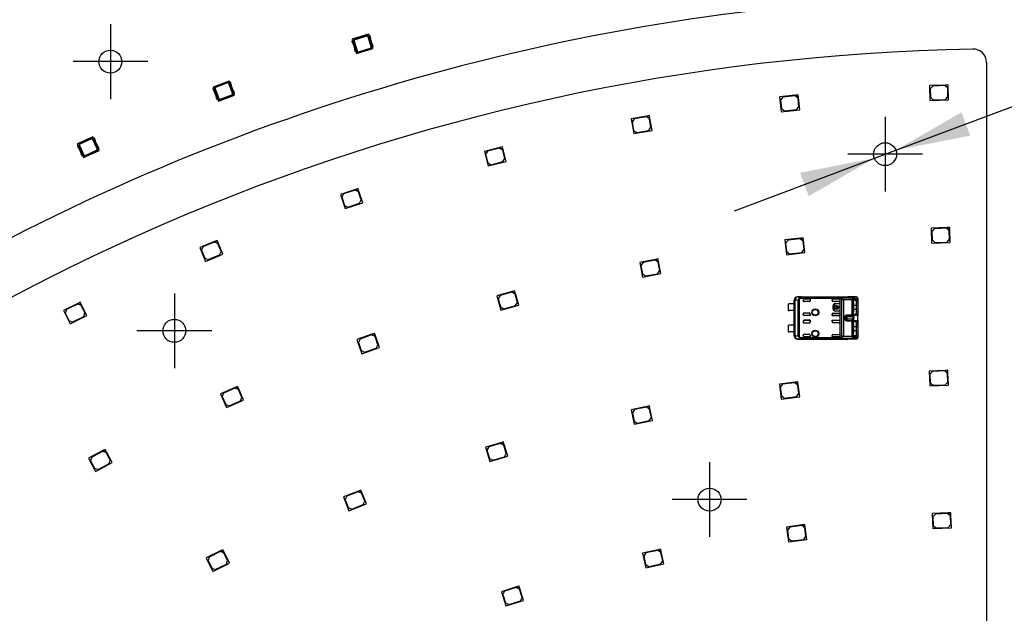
# Model space of a CAD drawing. Header units: millimetres. Extents: x 7 to 819, y 15 to 587.
# Tile 37 of 59: x 374 to 467, y 319 to 374. Entities that reach past the tile are written whole.
import ezdxf
from ezdxf.enums import TextEntityAlignment as Align
from ezdxf.lldxf.tags import DXFTag

# ---------------------------------------------------------------- set-up
doc = ezdxf.new("R2010")
doc.units = ezdxf.units.MM
doc.layers.add('Default', color=7, linetype='Continuous')
doc.layers.add('RDLED_1-4_802MM_', color=7, linetype='Continuous')
doc.styles.add('SEACAD_Arial', font='arial.ttf')
doc.styles.add('SEACAD_Solid_Edge_ANSI1_Symbols', font='semeca1.ttf')
tags = doc.linetypes.add('CENTER2', pattern=[28.575, 19.05, -3.175, 3.175, -3.175]).pattern_tags.tags
tags[10:11] = [DXFTag(74, 4), DXFTag(75, 0), DXFTag(340, '0'), DXFTag(46, 0.0), DXFTag(50, 0.0), DXFTag(44, 0.0), DXFTag(45, 0.0)]
tags[8:9] = [DXFTag(74, 4), DXFTag(75, 0), DXFTag(340, '0'), DXFTag(46, 0.0), DXFTag(50, 0.0), DXFTag(44, 0.0), DXFTag(45, 0.0)]
tags[6:7] = [DXFTag(74, 4), DXFTag(75, 0), DXFTag(340, '0'), DXFTag(46, 0.0), DXFTag(50, 0.0), DXFTag(44, 0.0), DXFTag(45, 0.0)]
tags[4:5] = [DXFTag(74, 4), DXFTag(75, 0), DXFTag(340, '0'), DXFTag(46, 0.0), DXFTag(50, 0.0), DXFTag(44, 0.0), DXFTag(45, 0.0)]
doc.dimstyles.new('ISO', dxfattribs={"dimtxt": 7, "dimasz": 7, "dimexe": 3.5, "dimexo": 0, "dimgap": 1.75, "dimtad": 1, "dimlfac": 2, "dimtxsty": 'SEACAD_Arial', "dimblk1": '_SE_FILLED', "dimblk2": '_SE_FILLED', "dimsah": 1, "dimcen": 3.5, "dimadec": 0, "dimazin": 0, "dimtfac": 0.5, "dimtdec": 3, "dimtmove": 1, "dimatfit": 3, "dimfxl": 1, "dimtolj": 1, "dimarcsym": 0})

# ---------------------------------------------------------------- blocks, each defined once
blk = doc.blocks.new('SEANNOT_GROUP13')
at = {"layer": 'Default', "color": 7, "linetype": 'CENTER2'}
for p, q in [((388.822, 348.551), (388.822, 341.551)), ((392.322, 345.051), (385.322, 345.051))]:
    blk.add_line(p, q, dxfattribs=at)
blk = doc.blocks.new('SEANNOT_GROUP14')
at = {"layer": 'Default', "color": 7, "linetype": 'CENTER2'}
for p, q in [((455.422, 365.096), (455.422, 358.096)), ((458.922, 361.596), (451.922, 361.596))]:
    blk.add_line(p, q, dxfattribs=at)
blk = doc.blocks.new('SEANNOT_GROUP15')
at = {"layer": 'Default', "color": 7, "linetype": 'CENTER2'}
for p, q in [((438.972, 332.743), (438.972, 325.743)), ((442.472, 329.243), (435.472, 329.243))]:
    blk.add_line(p, q, dxfattribs=at)
blk = doc.blocks.new('SEANNOT_GROUP47')
at = {"layer": 'Default', "color": 7, "linetype": 'CENTER2'}
for p, q in [((382.829, 373.762), (382.829, 366.762)), ((386.329, 370.262), (379.329, 370.262))]:
    blk.add_line(p, q, dxfattribs=at)
blk = doc.blocks.new('SE')
at = {"layer": 'RDLED_1-4_802MM_', "color": 7, "linetype": 'Continuous'}
for p, q in [((407.026, 372.83), (405.495, 372.366)), ((405.516, 372.355), (407.014, 372.809)), ((407.026, 372.83), (407.014, 372.809)), ((407.014, 372.809), (407.365, 371.653)), ((407.071, 372.682), (407.026, 372.83)), ((405.468, 372.196), (405.546, 372.22)), ((405.468, 372.196), (405.528, 371.996)), ((405.516, 372.355), (405.495, 372.366)), ((405.495, 372.366), (405.54, 372.218)), ((405.912, 371.047), (405.516, 372.355)), ((405.546, 372.22), (405.862, 371.176)), ((405.572, 371.94), (405.728, 371.423)), ((405.664, 372.195), (405.947, 371.262)), ((406.855, 372.661), (405.731, 372.32)), ((407.263, 371.661), (406.98, 372.594)), ((407.142, 372.704), (407.064, 372.68)), ((407.381, 371.637), (407.064, 372.68)), ((407.203, 372.504), (407.142, 372.704)), ((407.355, 371.916), (407.198, 372.434)), ((407.459, 371.661), (407.398, 371.86)), ((405.724, 371.352), (405.784, 371.153)), ((405.862, 371.176), (405.784, 371.153)), ((405.856, 371.175), (405.901, 371.026)), ((405.901, 371.026), (407.432, 371.491)), ((405.912, 371.047), (405.901, 371.026)), ((407.26, 371.456), (405.912, 371.047)), ((406.072, 371.196), (407.196, 371.537)), ((407.365, 371.653), (407.26, 371.456)), ((407.283, 371.458), (407.26, 371.456)), ((407.377, 371.633), (407.283, 371.458)), ((407.283, 371.458), (407.417, 371.499)), ((407.365, 371.653), (407.377, 371.633)), ((407.417, 371.499), (407.377, 371.633)), ((407.381, 371.637), (407.459, 371.661)), ((407.432, 371.491), (407.387, 371.639)), ((407.417, 371.499), (407.432, 371.491)), ((464.922, 370.188), (464.922, 174.723)), ((393.953, 368.448), (392.455, 367.885)), ((392.477, 367.875), (393.943, 368.426)), ((393.794, 368.268), (392.694, 367.854)), ((394.266, 367.297), (393.922, 368.21)), ((393.953, 368.448), (393.943, 368.426)), ((393.943, 368.426), (394.369, 367.295)), ((394.007, 368.303), (393.953, 368.448)), ((394.078, 368.33), (394.001, 368.301)), ((394.385, 367.281), (394.001, 368.301)), ((394.151, 368.134), (394.078, 368.33)), ((392.44, 367.713), (392.516, 367.742)), ((392.44, 367.713), (392.513, 367.518)), ((392.477, 367.875), (392.455, 367.885)), ((392.455, 367.885), (392.51, 367.74)), ((392.958, 366.596), (392.477, 367.875)), ((392.516, 367.742), (392.9, 366.722)), ((392.56, 367.465), (392.75, 366.959)), ((392.635, 367.725), (392.979, 366.813)), ((394.341, 367.558), (394.151, 368.064)), ((394.369, 367.295), (394.277, 367.092)), ((394.381, 367.276), (394.299, 367.095)), ((394.369, 367.295), (394.381, 367.276)), ((394.431, 367.145), (394.381, 367.276)), ((394.385, 367.281), (394.462, 367.309)), ((394.462, 367.309), (394.388, 367.505)), ((394.446, 367.138), (394.391, 367.283)), ((461.073, 368.072), (459.574, 368.018)), ((459.574, 368.018), (459.624, 366.619)), ((459.876, 367.979), (459.635, 367.72)), ((459.635, 367.72), (459.663, 366.921)), ((461.025, 368.02), (459.876, 367.979)), ((461.284, 367.779), (461.025, 368.02)), ((461.323, 368.081), (461.073, 368.072)), ((461.073, 368.072), (461.332, 367.831)), ((461.312, 366.98), (461.284, 367.779)), ((461.332, 367.831), (461.323, 368.081)), ((461.373, 366.682), (461.332, 367.831)), ((392.75, 366.888), (392.824, 366.693)), ((392.9, 366.722), (392.824, 366.693)), ((392.894, 366.719), (392.949, 366.574)), ((392.949, 366.574), (394.446, 367.138)), ((392.958, 366.596), (392.949, 366.574)), ((394.277, 367.092), (392.958, 366.596)), ((393.108, 366.754), (394.207, 367.168)), ((394.299, 367.095), (394.277, 367.092)), ((394.299, 367.095), (394.431, 367.145)), ((394.431, 367.145), (394.446, 367.138)), ((447.029, 367.117), (445.537, 366.957)), ((445.537, 366.957), (445.687, 365.565)), ((445.841, 366.939), (445.619, 366.664)), ((445.619, 366.664), (445.704, 365.868)), ((446.984, 367.062), (445.841, 366.939)), ((447.26, 366.84), (446.984, 367.062)), ((447.277, 367.144), (447.029, 367.117)), ((447.029, 367.117), (447.304, 366.895)), ((447.345, 366.045), (447.26, 366.84)), ((447.304, 366.895), (447.277, 367.144)), ((447.427, 365.752), (447.304, 366.895)), ((459.624, 366.619), (461.373, 366.682)), ((459.663, 366.921), (459.922, 366.68)), ((459.922, 366.68), (461.071, 366.721)), ((461.071, 366.721), (461.312, 366.98)), ((445.687, 365.565), (447.427, 365.752)), ((445.704, 365.868), (445.98, 365.647)), ((445.98, 365.647), (447.123, 365.769)), ((447.123, 365.769), (447.345, 366.045)), ((433.088, 365.162), (431.611, 364.896)), ((431.611, 364.896), (431.86, 363.518)), ((431.915, 364.9), (431.714, 364.61)), ((431.714, 364.61), (431.856, 363.822)), ((433.047, 365.104), (431.915, 364.9)), ((433.338, 364.902), (433.047, 365.104)), ((433.334, 365.207), (433.088, 365.162)), ((433.088, 365.162), (433.378, 364.961)), ((433.378, 364.961), (433.334, 365.207)), ((433.48, 364.115), (433.338, 364.902)), ((433.582, 363.829), (433.378, 364.961)), ((431.856, 363.822), (432.146, 363.621)), ((431.86, 363.518), (433.582, 363.829)), ((432.146, 363.621), (433.278, 363.825)), ((433.278, 363.825), (433.48, 364.115)), ((381.195, 363.22), (379.738, 362.56)), ((379.76, 362.551), (381.186, 363.198)), ((381.048, 363.03), (379.978, 362.545)), ((381.583, 362.092), (381.18, 362.98)), ((381.195, 363.22), (381.186, 363.198)), ((381.186, 363.198), (381.685, 362.097)), ((381.259, 363.079), (381.195, 363.22)), ((381.327, 363.11), (381.253, 363.076)), ((381.703, 362.083), (381.253, 363.076)), ((381.413, 362.92), (381.327, 363.11)), ((381.641, 362.357), (381.418, 362.849)), ((379.733, 362.388), (379.808, 362.421)), ((379.733, 362.388), (379.819, 362.198)), ((379.76, 362.551), (379.738, 362.56)), ((379.738, 362.56), (379.802, 362.419)), ((380.324, 361.307), (379.76, 362.551)), ((379.808, 362.421), (380.257, 361.428)), ((379.869, 362.148), (380.093, 361.655)), ((379.928, 362.413), (380.33, 361.525)), ((380.315, 361.285), (381.773, 361.945)), ((381.607, 361.888), (380.324, 361.307)), ((380.463, 361.475), (381.533, 361.96)), ((381.685, 362.097), (381.607, 361.888)), ((381.629, 361.893), (381.607, 361.888)), ((381.699, 362.079), (381.629, 361.893)), ((381.629, 361.893), (381.757, 361.951)), ((381.685, 362.097), (381.699, 362.079)), ((381.777, 362.117), (381.691, 362.307)), ((381.757, 361.951), (381.699, 362.079)), ((381.703, 362.083), (381.777, 362.117)), ((381.773, 361.945), (381.709, 362.086)), ((381.757, 361.951), (381.773, 361.945)), ((419.322, 362.218), (417.869, 361.848)), ((417.869, 361.848), (418.215, 360.491)), ((418.172, 361.873), (417.991, 361.569)), ((419.286, 362.158), (418.172, 361.873)), ((419.59, 361.977), (419.286, 362.158)), ((419.564, 362.28), (419.322, 362.218)), ((419.322, 362.218), (419.626, 362.038)), ((419.626, 362.038), (419.564, 362.28)), ((419.788, 361.202), (419.59, 361.977)), ((419.91, 360.924), (419.626, 362.038)), ((380.097, 361.585), (380.183, 361.395)), ((380.257, 361.428), (380.183, 361.395)), ((380.251, 361.426), (380.315, 361.285)), ((380.324, 361.307), (380.315, 361.285)), ((417.991, 361.569), (418.189, 360.794)), ((418.189, 360.794), (418.493, 360.614)), ((418.215, 360.491), (419.91, 360.924)), ((418.493, 360.614), (419.607, 360.898)), ((419.607, 360.898), (419.788, 361.202)), ((405.801, 358.299), (404.378, 357.826)), ((405.769, 358.236), (404.678, 357.873)), ((406.085, 358.078), (405.769, 358.236)), ((406.038, 358.378), (405.801, 358.299)), ((405.801, 358.299), (406.117, 358.141)), ((406.117, 358.141), (406.038, 358.378)), ((406.338, 357.319), (406.085, 358.078)), ((406.48, 357.05), (406.117, 358.141)), ((404.378, 357.826), (404.82, 356.497)), ((404.678, 357.873), (404.52, 357.557)), ((404.52, 357.557), (404.772, 356.798)), ((404.82, 356.497), (406.48, 357.05)), ((406.18, 357.003), (406.338, 357.319)), ((404.772, 356.798), (405.089, 356.639)), ((405.089, 356.639), (406.18, 357.003)), ((461.222, 354.715), (459.723, 354.659)), ((459.723, 354.659), (459.776, 353.26)), ((460.025, 354.62), (459.784, 354.361)), ((459.784, 354.361), (459.814, 353.561)), ((461.174, 354.663), (460.025, 354.62)), ((461.433, 354.422), (461.174, 354.663)), ((461.472, 354.724), (461.222, 354.715)), ((461.222, 354.715), (461.481, 354.474)), ((461.463, 353.623), (461.433, 354.422)), ((461.481, 354.474), (461.472, 354.724)), ((461.524, 353.325), (461.481, 354.474)), ((392.595, 353.427), (391.209, 352.853)), ((392.568, 353.361), (391.505, 352.921)), ((392.894, 353.226), (392.568, 353.361)), ((392.826, 353.522), (392.595, 353.427)), ((392.595, 353.427), (392.921, 353.291)), ((392.921, 353.291), (392.826, 353.522)), ((447.508, 353.737), (446.017, 353.569)), ((446.017, 353.569), (446.174, 352.178)), ((446.321, 353.553), (446.101, 353.277)), ((447.464, 353.682), (446.321, 353.553)), ((447.74, 353.462), (447.464, 353.682)), ((447.756, 353.765), (447.508, 353.737)), ((447.508, 353.737), (447.784, 353.517)), ((447.83, 352.667), (447.74, 353.462)), ((447.784, 353.517), (447.756, 353.765)), ((447.913, 352.374), (447.784, 353.517)), ((459.814, 353.561), (460.073, 353.321)), ((460.073, 353.321), (461.223, 353.364)), ((461.223, 353.364), (461.463, 353.623)), ((391.209, 352.853), (391.744, 351.559)), ((391.505, 352.921), (391.37, 352.595)), ((391.37, 352.595), (391.676, 351.855)), ((393.2, 352.487), (392.894, 353.226)), ((393.361, 352.229), (392.921, 353.291)), ((393.065, 352.16), (393.2, 352.487)), ((446.101, 353.277), (446.19, 352.482)), ((446.19, 352.482), (446.467, 352.262)), ((447.609, 352.39), (447.83, 352.667)), ((459.776, 353.26), (461.524, 353.325)), ((391.676, 351.855), (392.002, 351.72)), ((391.744, 351.559), (393.361, 352.229)), ((392.002, 351.72), (393.065, 352.16)), ((433.906, 351.739), (432.432, 351.46)), ((433.866, 351.68), (432.736, 351.466)), ((434.158, 351.481), (433.866, 351.68)), ((434.152, 351.785), (433.906, 351.739)), ((433.906, 351.739), (434.198, 351.539)), ((434.198, 351.539), (434.152, 351.785)), ((434.412, 350.409), (434.198, 351.539)), ((446.174, 352.178), (447.913, 352.374)), ((446.467, 352.262), (447.609, 352.39)), ((432.432, 351.46), (432.693, 350.084)), ((432.736, 351.466), (432.537, 351.174)), ((432.537, 351.174), (432.686, 350.388)), ((434.108, 350.403), (434.307, 350.695)), ((434.307, 350.695), (434.158, 351.481)), ((432.686, 350.388), (432.978, 350.189)), ((432.693, 350.084), (434.412, 350.409)), ((432.978, 350.189), (434.108, 350.403)), ((420.732, 348.793), (420.491, 348.728)), ((420.797, 348.551), (420.732, 348.793)), ((420.491, 348.728), (419.042, 348.34)), ((419.042, 348.34), (419.404, 346.988)), ((419.345, 348.369), (419.168, 348.063)), ((419.168, 348.063), (419.375, 347.29)), ((420.455, 348.667), (419.345, 348.369)), ((420.762, 348.49), (420.455, 348.667)), ((420.491, 348.728), (420.797, 348.551)), ((420.969, 347.717), (420.762, 348.49)), ((421.095, 347.441), (420.797, 348.551)), ((446.904, 347.933), (446.897, 347.933)), ((446.897, 347.57), (446.897, 347.933)), ((446.904, 347.926), (446.904, 347.933)), ((446.904, 347.926), (446.905, 347.925)), ((446.905, 344.591), (446.905, 347.925)), ((446.975, 347.925), (446.905, 347.925)), ((447.286, 347.922), (446.975, 347.924)), ((446.975, 347.924), (446.975, 344.591)), ((447.197, 348.233), (447.205, 348.225)), ((447.197, 348.233), (451.922, 348.233)), ((447.54, 348.221), (447.205, 348.225)), ((447.286, 344.594), (447.286, 347.922)), ((447.363, 347.921), (447.363, 344.595)), ((447.434, 348.169), (447.476, 348.086)), ((447.476, 348.176), (447.476, 348.086)), ((447.476, 348.176), (451.243, 348.176)), ((451.214, 348.086), (447.476, 348.086)), ((447.54, 348.221), (452.435, 348.221)), ((447.54, 348.219), (452.435, 348.219)), ((447.747, 347.883), (447.747, 347.936)), ((447.847, 348.036), (447.847, 348.035)), ((447.847, 348.036), (448.397, 348.036)), ((448.393, 348.035), (447.847, 348.035)), ((448.393, 348.035), (448.397, 348.036)), ((448.393, 348.035), (448.393, 347.883)), ((448.393, 347.883), (448.397, 347.883)), ((448.397, 348.036), (448.397, 347.883)), ((450.45, 348.035), (450.447, 348.036)), ((450.447, 347.913), (450.447, 348.036)), ((450.447, 348.036), (451.113, 348.036)), ((450.45, 347.909), (450.447, 347.913)), ((450.45, 347.909), (450.45, 348.035)), ((451.113, 348.035), (450.45, 348.035)), ((451.113, 347.813), (450.547, 347.813)), ((451.113, 348.035), (451.113, 348.036)), ((451.213, 348.077), (451.214, 348.086)), ((451.354, 348.005), (451.213, 348.077)), ((451.213, 347.936), (451.213, 348.077)), ((451.213, 347.936), (451.213, 347.913)), ((451.213, 346.603), (451.213, 347.913)), ((451.243, 348.176), (451.411, 348.075)), ((451.355, 344.511), (451.355, 348.005)), ((452.344, 348.029), (451.525, 348.029)), ((451.525, 348.029), (451.525, 347.966)), ((451.525, 347.966), (451.525, 344.55)), ((452.344, 347.966), (451.525, 347.966)), ((451.922, 348.228), (451.922, 348.233)), ((452.725, 348.228), (451.922, 348.228)), ((451.922, 348.228), (451.925, 348.228)), ((452.344, 348.029), (452.381, 348.141)), ((452.344, 347.966), (452.344, 348.029)), ((452.438, 347.966), (452.344, 347.966)), ((452.344, 346.55), (452.344, 347.966)), ((452.381, 348.141), (452.435, 348.219)), ((452.56, 347.988), (452.419, 347.938)), ((452.725, 348.228), (452.435, 348.221)), ((452.435, 348.219), (452.435, 348.221)), ((452.438, 347.966), (452.438, 346.55)), ((452.439, 347.966), (452.476, 348.058)), ((452.476, 348.058), (452.529, 348.121)), ((452.503, 347.939), (452.583, 347.939)), ((452.529, 348.121), (452.819, 348.128)), ((452.724, 347.989), (452.56, 347.988)), ((452.583, 347.939), (452.724, 347.989)), ((452.866, 347.829), (452.726, 347.793)), ((452.866, 347.83), (452.866, 348.108)), ((452.897, 347.653), (452.897, 348.03)), ((379.769, 347.623), (378.427, 346.952)), ((378.427, 346.952), (379.054, 345.7)), ((378.718, 347.041), (378.606, 346.706)), ((379.746, 347.556), (378.718, 347.041)), ((380.082, 347.444), (379.746, 347.556)), ((379.992, 347.735), (379.769, 347.623)), ((379.769, 347.623), (380.104, 347.511)), ((380.104, 347.511), (379.992, 347.735)), ((380.44, 346.729), (380.082, 347.444)), ((380.619, 346.483), (380.104, 347.511)), ((419.375, 347.29), (419.681, 347.114)), ((419.404, 346.988), (421.095, 347.441)), ((419.681, 347.114), (420.792, 347.411)), ((420.792, 347.411), (420.969, 347.717)), ((446.347, 347.545), (446.347, 346.97)), ((446.898, 347.57), (446.422, 347.57)), ((446.898, 346.945), (446.422, 346.945)), ((446.897, 345.57), (446.897, 346.945)), ((446.898, 347.57), (446.898, 346.945)), ((448.296, 347.783), (447.847, 347.783)), ((450.563, 347.408), (450.55, 347.408)), ((450.55, 347.108), (450.55, 347.408)), ((450.55, 347.108), (450.563, 347.108)), ((450.563, 347.108), (450.563, 347.408)), ((450.623, 347.504), (450.689, 347.504)), ((450.623, 347.01), (450.623, 347.504)), ((450.689, 347.01), (450.623, 347.01)), ((450.689, 347.504), (450.689, 347.29)), ((450.689, 347.29), (450.74, 347.29)), ((450.689, 347.224), (450.689, 347.01)), ((450.74, 347.224), (450.689, 347.224)), ((450.763, 347.621), (450.763, 347.608)), ((450.763, 347.621), (451.063, 347.621)), ((450.763, 347.608), (451.063, 347.608)), ((451.063, 346.908), (450.763, 346.908)), ((450.763, 346.908), (450.763, 346.895)), ((451.063, 346.895), (450.763, 346.895)), ((450.802, 347.29), (451.009, 347.29)), ((451.009, 347.224), (450.802, 347.224)), ((450.864, 347.42), (450.864, 347.357)), ((450.947, 347.357), (450.947, 347.42)), ((451.063, 347.608), (451.063, 347.621)), ((451.063, 346.895), (451.063, 346.908)), ((451.071, 347.29), (451.123, 347.29)), ((451.123, 347.224), (451.071, 347.224)), ((451.123, 347.29), (451.123, 347.224)), ((451.176, 347.508), (451.163, 347.508)), ((451.163, 347.508), (451.163, 347.008)), ((451.163, 347.008), (451.176, 347.008)), ((451.176, 347.508), (451.176, 347.008)), ((452.449, 347.683), (452.449, 346.833)), ((452.747, 347.433), (452.449, 347.433)), ((452.449, 347.083), (452.747, 347.083)), ((452.896, 347.653), (452.747, 347.634)), ((452.747, 347.433), (452.747, 347.634)), ((452.747, 347.083), (452.747, 347.433)), ((452.897, 347.433), (452.747, 347.433)), ((452.747, 346.882), (452.747, 347.083)), ((452.747, 347.083), (452.897, 347.083)), ((452.897, 347.433), (452.897, 347.653)), ((452.897, 347.083), (452.897, 347.433)), ((452.897, 346.863), (452.897, 347.083)), ((378.606, 346.706), (378.964, 345.99)), ((378.964, 345.99), (379.3, 345.879)), ((379.054, 345.7), (380.619, 346.483)), ((379.3, 345.879), (380.328, 346.393)), ((380.328, 346.393), (380.44, 346.729)), ((447.747, 346.58), (447.747, 346.633)), ((447.847, 346.733), (448.296, 346.733)), ((447.847, 346.481), (447.847, 346.48)), ((448.393, 346.481), (447.847, 346.481)), ((448.397, 346.48), (447.847, 346.48)), ((447.847, 346.036), (447.847, 346.035)), ((447.847, 346.036), (448.397, 346.036)), ((448.393, 346.035), (447.847, 346.035)), ((448.397, 346.633), (448.393, 346.633)), ((448.393, 346.481), (448.393, 346.633)), ((448.393, 346.481), (448.397, 346.48)), ((448.393, 346.035), (448.397, 346.036)), ((448.393, 345.883), (448.393, 346.035)), ((448.397, 346.633), (448.397, 346.48)), ((448.397, 346.036), (448.397, 345.883)), ((450.45, 346.606), (450.447, 346.603)), ((450.447, 346.48), (450.447, 346.603)), ((450.45, 346.481), (450.447, 346.48)), ((450.447, 346.48), (451.113, 346.48)), ((450.45, 346.035), (450.447, 346.036)), ((450.447, 345.913), (450.447, 346.036)), ((450.447, 346.036), (451.113, 346.036)), ((450.45, 346.606), (450.45, 346.481)), ((451.113, 346.481), (450.45, 346.481)), ((450.45, 346.035), (451.113, 346.035)), ((450.45, 346.035), (450.45, 345.91)), ((450.547, 346.703), (451.113, 346.703)), ((451.113, 346.48), (451.113, 346.481)), ((451.113, 346.035), (451.113, 346.036)), ((451.213, 346.603), (451.213, 346.58)), ((451.213, 345.936), (451.213, 346.58)), ((451.65, 346.187), (451.65, 346.329)), ((451.748, 346.202), (451.65, 346.187)), ((451.747, 346.272), (451.747, 346.314)), ((451.747, 346.272), (451.747, 346.264)), ((451.747, 346.264), (451.748, 346.202)), ((451.782, 346.426), (451.748, 346.314)), ((451.847, 346.55), (451.847, 346.487)), ((451.847, 346.55), (452.344, 346.55)), ((452.344, 346.487), (451.847, 346.487)), ((451.847, 346.487), (451.847, 346.381)), ((451.847, 346.381), (452.378, 346.381)), ((451.847, 346.381), (451.847, 346.135)), ((452.378, 346.135), (451.847, 346.135)), ((451.847, 346.135), (451.847, 346.029)), ((451.847, 346.029), (451.847, 345.966)), ((451.847, 346.029), (452.344, 346.029)), ((452.344, 345.966), (451.847, 345.966)), ((452.344, 346.55), (452.438, 346.55)), ((452.344, 346.487), (452.344, 346.55)), ((452.378, 346.381), (452.344, 346.487)), ((452.344, 346.029), (452.378, 346.135)), ((452.344, 345.966), (452.344, 346.029)), ((452.438, 345.966), (452.344, 345.966)), ((452.344, 344.55), (452.344, 345.966)), ((452.419, 346.578), (452.56, 346.528)), ((452.56, 345.988), (452.419, 345.938)), ((452.438, 345.966), (452.438, 344.55)), ((452.473, 346.463), (452.439, 346.55)), ((452.439, 345.966), (452.473, 346.053)), ((452.583, 346.577), (452.504, 346.577)), ((452.56, 346.528), (452.724, 346.527)), ((452.724, 345.989), (452.56, 345.988)), ((452.724, 346.527), (452.583, 346.577)), ((452.583, 345.939), (452.724, 345.989)), ((452.726, 346.723), (452.866, 346.687)), ((452.747, 346.882), (452.896, 346.863)), ((452.866, 345.83), (452.866, 346.686)), ((452.896, 346.455), (452.897, 346.468)), ((452.897, 346.048), (452.896, 346.061)), ((452.897, 346.468), (452.897, 346.863)), ((452.897, 345.653), (452.897, 346.048)), ((446.347, 345.545), (446.347, 344.97)), ((446.898, 345.57), (446.422, 345.57)), ((446.898, 345.57), (446.898, 344.945)), ((447.747, 345.883), (447.747, 345.936)), ((448.296, 345.783), (447.847, 345.783)), ((448.393, 345.883), (448.397, 345.883)), ((450.45, 345.91), (450.447, 345.913)), ((451.113, 345.813), (450.547, 345.813)), ((451.213, 345.936), (451.213, 345.913)), ((451.213, 344.603), (451.213, 345.913)), ((452.449, 345.683), (452.449, 344.833)), ((452.747, 345.433), (452.449, 345.433)), ((452.449, 345.083), (452.747, 345.083)), ((452.503, 345.939), (452.583, 345.939)), ((452.726, 345.793), (452.867, 345.829)), ((452.896, 345.653), (452.747, 345.634)), ((452.747, 345.433), (452.747, 345.634)), ((452.897, 345.433), (452.747, 345.433)), ((452.747, 345.083), (452.747, 345.433)), ((452.747, 345.083), (452.897, 345.083)), ((452.747, 344.882), (452.747, 345.083)), ((452.897, 345.433), (452.897, 345.653)), ((452.897, 345.083), (452.897, 345.433)), ((452.897, 344.863), (452.897, 345.083)), ((407.339, 344.724), (405.923, 344.229)), ((405.923, 344.229), (406.385, 342.907)), ((406.223, 344.281), (406.069, 343.962)), ((407.308, 344.661), (406.223, 344.281)), ((407.627, 344.507), (407.308, 344.661)), ((407.575, 344.807), (407.339, 344.724)), ((407.339, 344.724), (407.657, 344.571)), ((407.657, 344.571), (407.575, 344.807)), ((407.891, 343.752), (407.627, 344.507)), ((408.037, 343.485), (407.657, 344.571)), ((446.898, 344.945), (446.422, 344.945)), ((446.897, 344.583), (446.897, 344.945)), ((446.897, 344.583), (446.904, 344.583)), ((446.905, 344.591), (446.904, 344.59)), ((446.904, 344.583), (446.904, 344.59)), ((446.905, 344.591), (446.975, 344.591)), ((446.975, 344.592), (447.286, 344.594)), ((447.205, 344.291), (447.197, 344.283)), ((447.197, 344.283), (451.922, 344.283)), ((447.205, 344.291), (447.54, 344.295)), ((447.476, 344.43), (447.476, 344.34)), ((447.476, 344.43), (451.214, 344.43)), ((451.245, 344.34), (447.476, 344.34)), ((447.54, 344.297), (452.435, 344.297)), ((452.435, 344.295), (447.54, 344.295)), ((447.747, 344.58), (447.747, 344.633)), ((447.847, 344.733), (448.296, 344.733)), ((447.847, 344.481), (447.847, 344.48)), ((448.393, 344.481), (447.847, 344.481)), ((448.397, 344.48), (447.847, 344.48)), ((448.397, 344.633), (448.393, 344.633)), ((448.393, 344.633), (448.393, 344.481)), ((448.393, 344.481), (448.397, 344.48)), ((448.397, 344.633), (448.397, 344.48)), ((450.45, 344.606), (450.447, 344.603)), ((450.447, 344.48), (450.447, 344.603)), ((450.45, 344.481), (450.447, 344.48)), ((450.447, 344.48), (451.113, 344.48)), ((450.45, 344.481), (450.45, 344.606)), ((451.113, 344.481), (450.45, 344.481)), ((450.547, 344.703), (451.113, 344.703)), ((451.113, 344.48), (451.113, 344.481)), ((451.213, 344.603), (451.213, 344.58)), ((451.213, 344.439), (451.213, 344.58)), ((451.411, 344.44), (451.245, 344.34)), ((451.525, 344.55), (451.525, 344.487)), ((451.525, 344.55), (452.344, 344.55)), ((452.344, 344.487), (451.525, 344.487)), ((451.922, 344.283), (451.922, 344.288)), ((451.922, 344.288), (452.725, 344.288)), ((451.925, 344.288), (451.922, 344.288)), ((452.344, 344.55), (452.438, 344.55)), ((452.344, 344.487), (452.344, 344.55)), ((452.381, 344.374), (452.344, 344.487)), ((452.435, 344.297), (452.381, 344.375)), ((452.419, 344.578), (452.56, 344.528)), ((452.435, 344.295), (452.435, 344.297)), ((452.435, 344.295), (452.725, 344.288)), ((452.476, 344.458), (452.439, 344.55)), ((452.529, 344.395), (452.476, 344.458)), ((452.583, 344.577), (452.504, 344.577)), ((452.819, 344.388), (452.529, 344.395)), ((452.56, 344.528), (452.724, 344.527)), ((452.724, 344.527), (452.583, 344.577)), ((452.772, 344.313), (452.725, 344.288)), ((452.726, 344.723), (452.866, 344.687)), ((452.747, 344.882), (452.896, 344.863)), ((452.866, 344.408), (452.866, 344.686)), ((452.897, 344.486), (452.897, 344.863)), ((406.069, 343.962), (406.333, 343.207)), ((406.333, 343.207), (406.652, 343.054)), ((406.385, 342.907), (408.037, 343.485)), ((406.652, 343.054), (407.737, 343.434)), ((407.737, 343.434), (407.891, 343.752)), ((461.3, 341.358), (461.051, 341.348)), ((461.311, 341.108), (461.3, 341.358)), ((461.051, 341.348), (459.552, 341.286)), ((459.552, 341.286), (459.61, 339.887)), ((459.854, 341.248), (459.614, 340.988)), ((459.614, 340.988), (459.647, 340.189)), ((461.003, 341.296), (459.854, 341.248)), ((461.263, 341.056), (461.003, 341.296)), ((461.051, 341.348), (461.311, 341.108)), ((461.296, 340.257), (461.263, 341.056)), ((461.358, 339.959), (461.311, 341.108)), ((394.522, 339.748), (393.147, 339.148)), ((394.496, 339.682), (393.442, 339.222)), ((394.825, 339.553), (394.496, 339.682)), ((394.751, 339.848), (394.522, 339.748)), ((394.522, 339.748), (394.851, 339.619)), ((394.851, 339.619), (394.751, 339.848)), ((395.145, 338.82), (394.825, 339.553)), ((395.311, 338.565), (394.851, 339.619)), ((447.003, 340.24), (445.514, 340.054)), ((445.514, 340.054), (445.687, 338.665)), ((445.818, 340.042), (445.601, 339.763)), ((445.601, 339.763), (445.7, 338.969)), ((446.959, 340.184), (445.818, 340.042)), ((447.238, 339.967), (446.959, 340.184)), ((447.251, 340.271), (447.003, 340.24)), ((447.003, 340.24), (447.282, 340.023)), ((447.337, 339.173), (447.238, 339.967)), ((447.282, 340.023), (447.251, 340.271)), ((447.424, 338.881), (447.282, 340.023)), ((459.61, 339.887), (461.358, 339.959)), ((459.647, 340.189), (459.907, 339.949)), ((459.907, 339.949), (461.056, 339.997)), ((461.056, 339.997), (461.296, 340.257)), ((393.147, 339.148), (393.707, 337.865)), ((393.442, 339.222), (393.313, 338.893)), ((393.313, 338.893), (393.633, 338.16)), ((395.016, 338.491), (395.145, 338.82)), ((445.687, 338.665), (447.424, 338.881)), ((445.7, 338.969), (445.979, 338.752)), ((445.979, 338.752), (447.12, 338.894)), ((447.12, 338.894), (447.337, 339.173)), ((393.633, 338.16), (393.962, 338.031)), ((393.707, 337.865), (395.311, 338.565)), ((393.962, 338.031), (395.016, 338.491)), ((433.094, 337.975), (431.626, 337.667)), ((431.626, 337.667), (431.913, 336.297)), ((431.93, 337.68), (431.737, 337.384)), ((433.056, 337.916), (431.93, 337.68)), ((433.352, 337.723), (433.056, 337.916)), ((433.339, 338.027), (433.094, 337.975)), ((433.094, 337.975), (433.39, 337.782)), ((433.39, 337.782), (433.339, 338.027)), ((433.516, 336.94), (433.352, 337.723)), ((433.626, 336.656), (433.39, 337.782)), ((431.737, 337.384), (431.901, 336.601)), ((433.322, 336.644), (433.516, 336.94)), ((431.901, 336.601), (432.197, 336.408)), ((431.913, 336.297), (433.626, 336.656)), ((432.197, 336.408), (433.322, 336.644)), ((419.421, 334.57), (417.983, 334.142)), ((417.983, 334.142), (418.383, 332.801)), ((418.285, 334.18), (418.117, 333.869)), ((419.387, 334.508), (418.285, 334.18)), ((419.698, 334.34), (419.387, 334.508)), ((419.661, 334.642), (419.421, 334.57)), ((419.421, 334.57), (419.732, 334.402)), ((419.732, 334.402), (419.661, 334.642)), ((419.926, 333.573), (419.698, 334.34)), ((420.06, 333.3), (419.732, 334.402)), ((382.113, 333.829), (380.787, 333.128)), ((380.787, 333.128), (381.441, 331.89)), ((381.076, 333.224), (380.972, 332.886)), ((382.093, 333.761), (381.076, 333.224)), ((382.43, 333.657), (382.093, 333.761)), ((382.334, 333.946), (382.113, 333.829)), ((382.113, 333.829), (382.451, 333.725)), ((382.451, 333.725), (382.334, 333.946)), ((382.804, 332.95), (382.43, 333.657)), ((382.989, 332.708), (382.451, 333.725)), ((418.117, 333.869), (418.345, 333.102)), ((418.345, 333.102), (418.656, 332.934)), ((418.383, 332.801), (420.06, 333.3)), ((418.656, 332.934), (419.758, 333.262)), ((419.758, 333.262), (419.926, 333.573)), ((380.972, 332.886), (381.345, 332.179)), ((381.345, 332.179), (381.683, 332.074)), ((381.441, 331.89), (382.989, 332.708)), ((381.683, 332.074), (382.7, 332.612)), ((382.7, 332.612), (382.804, 332.95)), ((406.075, 330.048), (404.678, 329.502)), ((404.678, 329.502), (405.187, 328.198)), ((404.975, 329.565), (404.833, 329.241)), ((406.047, 329.983), (404.975, 329.565)), ((406.37, 329.841), (406.047, 329.983)), ((406.308, 330.139), (406.075, 330.048)), ((406.075, 330.048), (406.399, 329.906)), ((406.399, 329.906), (406.308, 330.139)), ((406.661, 329.096), (406.37, 329.841)), ((406.817, 328.834), (406.399, 329.906)), ((404.833, 329.241), (405.124, 328.496)), ((405.124, 328.496), (405.448, 328.354)), ((405.187, 328.198), (406.817, 328.834)), ((405.448, 328.354), (406.519, 328.772)), ((406.519, 328.772), (406.661, 329.096)), ((461.325, 327.996), (459.827, 327.931)), ((459.827, 327.931), (459.887, 326.532)), ((460.129, 327.894), (459.89, 327.634)), ((459.89, 327.634), (459.924, 326.834)), ((461.278, 327.943), (460.129, 327.894)), ((461.538, 327.704), (461.278, 327.943)), ((461.575, 328.006), (461.325, 327.996)), ((461.325, 327.996), (461.586, 327.757)), ((461.572, 326.905), (461.538, 327.704)), ((461.586, 327.757), (461.575, 328.006)), ((461.635, 326.608), (461.586, 327.757)), ((447.663, 326.867), (446.176, 326.672)), ((446.176, 326.672), (446.358, 325.284)), ((446.48, 326.661), (446.264, 326.381)), ((447.62, 326.811), (446.48, 326.661)), ((447.9, 326.595), (447.62, 326.811)), ((447.911, 326.899), (447.663, 326.867)), ((447.663, 326.867), (447.943, 326.651)), ((448.004, 325.802), (447.9, 326.595)), ((447.943, 326.651), (447.911, 326.899)), ((448.093, 325.511), (447.943, 326.651)), ((459.887, 326.532), (461.635, 326.608)), ((459.924, 326.834), (460.185, 326.595)), ((460.185, 326.595), (461.333, 326.645)), ((461.333, 326.645), (461.572, 326.905)), ((446.264, 326.381), (446.368, 325.588)), ((447.789, 325.522), (448.004, 325.802)), ((446.358, 325.284), (448.093, 325.511)), ((446.368, 325.588), (446.649, 325.372)), ((446.649, 325.372), (447.789, 325.522)), ((393.148, 324.438), (391.8, 323.779)), ((392.092, 323.866), (391.977, 323.532)), ((393.125, 324.371), (392.092, 323.866)), ((393.459, 324.256), (393.125, 324.371)), ((393.373, 324.548), (393.148, 324.438)), ((393.148, 324.438), (393.482, 324.323)), ((393.482, 324.323), (393.373, 324.548)), ((393.811, 323.538), (393.459, 324.256)), ((393.987, 323.29), (393.482, 324.323)), ((434.151, 324.551), (432.686, 324.228)), ((432.686, 324.228), (432.988, 322.861)), ((432.99, 324.243), (432.8, 323.945)), ((432.8, 323.945), (432.972, 323.164)), ((434.113, 324.492), (432.99, 324.243)), ((434.411, 324.301), (434.113, 324.492)), ((434.395, 324.605), (434.151, 324.551)), ((434.151, 324.551), (434.449, 324.361)), ((434.449, 324.361), (434.395, 324.605)), ((434.584, 323.52), (434.411, 324.301)), ((434.697, 323.238), (434.449, 324.361)), ((391.8, 323.779), (392.415, 322.522)), ((391.977, 323.532), (392.328, 322.813)), ((392.415, 322.522), (393.987, 323.29)), ((392.663, 322.698), (393.696, 323.203)), ((393.696, 323.203), (393.811, 323.538)), ((432.972, 323.164), (433.271, 322.974)), ((432.988, 322.861), (434.697, 323.238)), ((433.271, 322.974), (434.393, 323.222)), ((434.393, 323.222), (434.584, 323.52)), ((392.328, 322.813), (392.663, 322.698)), ((420.892, 321.067), (419.461, 320.617)), ((421.131, 321.142), (420.892, 321.067)), ((420.892, 321.067), (421.206, 320.904)), ((421.206, 320.904), (421.131, 321.142)), ((419.461, 320.617), (419.882, 319.282)), ((419.763, 320.659), (419.599, 320.346)), ((419.599, 320.346), (419.839, 319.583)), ((420.86, 321.004), (419.763, 320.659)), ((421.173, 320.841), (420.86, 321.004)), ((421.413, 320.078), (421.173, 320.841)), ((421.551, 319.807), (421.206, 320.904)), ((419.839, 319.583), (420.153, 319.419)), ((419.882, 319.282), (421.551, 319.807)), ((420.153, 319.419), (421.25, 319.764)), ((421.25, 319.764), (421.413, 320.078))]:
    blk.add_line(p, q, dxfattribs=at)
for centre, radius in [((382.829, 370.262), 1.075), ((455.422, 361.596), 1.075), ((448.872, 346.783), 0.328), ((448.872, 346.783), 0.293), ((448.872, 346.783), 0.276), ((448.872, 346.783), 0.275), ((388.822, 345.051), 1.075), ((448.872, 344.783), 0.328), ((448.872, 344.783), 0.293), ((448.872, 344.783), 0.276), ((448.872, 344.783), 0.275), ((438.972, 329.243), 1.075)]:
    blk.add_circle(centre, radius, dxfattribs=at)
for centre, radius, start, end in [((467.422, 170.973), 205.5, 91.04056, 118.9613), ((405.476, 371.911), 0.1, 16.87707, 58.2867), ((405.76, 372.224), 0.1, 106.87707, 196.87707), ((406.884, 372.565), 0.1, 16.87707, 106.87707), ((407.294, 372.463), 0.1, 155.46745, 196.87707), ((407.451, 371.945), 0.1, 196.87707, 238.2867), ((467.422, 170.973), 200.5, 91.0784, 178.9216), ((405.633, 371.394), 0.1, 335.46745, 16.87707), ((406.043, 371.291), 0.1, 196.87707, 286.87707), ((407.167, 371.632), 0.1, 286.87707, 16.87707), ((463.672, 370.188), 1.25, 0, 91.0784), ((393.829, 368.175), 0.1, 20.62712, 110.62712), ((394.245, 368.099), 0.1, 159.21749, 200.62712), ((392.466, 367.43), 0.1, 20.62712, 62.03674), ((392.729, 367.761), 0.1, 110.62712, 200.62712), ((394.172, 367.262), 0.1, 290.62712, 20.62712), ((394.435, 367.593), 0.1, 200.62712, 242.03674), ((392.657, 366.924), 0.1, 339.21749, 20.62712), ((393.073, 366.848), 0.1, 200.62712, 290.62712), ((381.089, 362.939), 0.1, 24.37703, 114.37703), ((381.509, 362.891), 0.1, 162.96741, 204.37703), ((379.778, 362.106), 0.1, 24.37703, 65.78665), ((380.019, 362.454), 0.1, 114.37703, 204.37703), ((380.001, 361.614), 0.1, 342.96741, 24.37703), ((381.491, 362.051), 0.1, 294.37703, 24.37703), ((381.732, 362.398), 0.1, 204.37703, 245.78665), ((380.421, 361.566), 0.1, 204.37703, 294.37703), ((447.205, 347.925), 0.3, 90.00397, 179.99564), ((447.576, 347.916), 0.29, 119.41039, 178.88656), ((447.345, 355.812), 7.89, 269.57051, 270.12682), ((447.557, 347.909), 0.195, 114.43831, 176.25848), ((447.472, 348.069), 0.107, 87.55091, 111.03644), ((447.847, 347.883), 0.1, 180, 270), ((451.627, 348.002), 0.422, 155.66213, 168.47035), ((451.542, 347.914), 0.208, 128.88058, 154.10449), ((451.53, 348.382), 0.416, 245.06914, 269.2652), ((451.534, 348.212), 0.183, 227.89606, 266.97545), ((452.33, 347.905), 0.124, 29.24361, 83.25792), ((452.355, 348.017), 0.127, 18.76167, 78.12195), ((452.425, 348.116), 0.103, 3.11402, 84.83715), ((452.722, 348.131), 0.0975, 358.48459, 87.9947), ((452.783, 348.12), 0.0838, 351.87075, 97.54249), ((452.52, 347.68), 0.378, 355.97038, 23.49439), ((446.422, 347.445), 0.125, 90, 126.8699), ((446.422, 347.07), 0.125, 233.1301, 270), ((450.763, 347.408), 0.213, 90, 180), ((450.763, 347.108), 0.213, 180, 270), ((450.763, 347.408), 0.2, 90, 180), ((450.763, 347.108), 0.2, 180, 270), ((450.906, 347.257), 0.169, 104.20419, 168.67274), ((450.906, 347.257), 0.169, 191.32726, 348.67274), ((450.906, 347.257), 0.108, 112.43198, 162.21534), ((450.906, 347.257), 0.108, 197.78466, 342.21534), ((450.906, 347.257), 0.169, 11.32726, 75.79581), ((450.906, 347.257), 0.108, 17.78466, 67.56802), ((451.063, 347.508), 0.113, 0, 90), ((451.063, 347.508), 0.1, 0, 90), ((451.063, 347.008), 0.1, 270, 0), ((451.063, 347.008), 0.113, 270, 360), ((452.25, 347.648), 0.497, 358.27614, 17.01947), ((447.847, 346.633), 0.1, 90, 180), ((451.176, 342.869), 3.492, 80.56299, 82.19495), ((452.33, 346.611), 0.124, 276.75634, 330.75078), ((452.33, 345.905), 0.124, 29.25251, 83.24193), ((452.352, 346.506), 0.128, 281.96599, 340.36143), ((452.351, 346.009), 0.129, 19.89063, 77.7815), ((451.956, 346.258), 0.556, 338.34879, 21.69759), ((452.176, 346.877), 0.572, 344.22985, 0.50963), ((452.521, 346.836), 0.377, 336.49099, 4.08129), ((446.422, 345.445), 0.125, 90, 126.8699), ((447.847, 345.883), 0.1, 180, 270), ((452.251, 345.648), 0.497, 358.26601, 17.03764), ((452.52, 345.68), 0.377, 355.96329, 23.51104), ((446.422, 345.07), 0.125, 233.1301, 270), ((447.205, 344.591), 0.3, 180.00436, 269.99716), ((447.345, 336.684), 7.911, 89.8734, 90.42827), ((447.582, 344.604), 0.296, 181.86147, 239.91886), ((447.557, 344.607), 0.195, 183.79031, 245.51519), ((447.847, 344.633), 0.1, 90, 180), ((450.97, 345.088), 0.693, 290.51329, 303.67465), ((451.426, 344.453), 0.214, 186.32822, 211.97268), ((451.526, 344.149), 0.401, 90.27936, 115.38712), ((451.525, 344.588), 0.187, 204.30104, 232.51465), ((451.535, 344.304), 0.184, 93.17017, 132.16003), ((452.33, 344.611), 0.124, 276.74494, 330.75449), ((452.351, 344.503), 0.132, 283.13775, 339.99492), ((452.425, 344.4), 0.103, 275.1634, 356.88604), ((452.722, 344.385), 0.0975, 272.00873, 1.51606), ((452.176, 344.877), 0.572, 344.22989, 0.51004), ((452.784, 344.396), 0.0836, 269.28498, 8.18259), ((452.521, 344.836), 0.377, 336.4704, 4.08885)]:
    blk.add_arc(centre, radius, start, end, dxfattribs=at)
for centre, major_axis, ratio, start_param, end_param in [((447.197, 347.933), (0.212, -0.212), 0.999924, 2.35623, 3.926978), ((447.205, 347.925), (0.003, 0.3), 0.766027, 0.013567, 1.579437), ((447.847, 347.936), (0, -0.1), 0.999994, 3.141593, 4.712389), ((447.847, 347.935), (0, -0.1), 0.999994, 3.141593, 4.712375), ((448.293, 347.883), (-0.1, 0), 0.999848, 1.570796, 3.141593), ((448.296, 347.883), (-0.1, 0), 0.999848, 1.570796, 3.141593), ((450.547, 347.913), (0.0707, -0.0707), 0.999695, 3.926839, 5.497939), ((450.55, 347.91), (0.0707, -0.0707), 0.999695, 3.932239, 4.712389), ((451.113, 347.936), (0, -0.1), 0.999994, 1.570796, 3.141593), ((451.113, 347.935), (0, -0.1), 0.999994, 1.570796, 3.141593), ((451.113, 347.913), (0, -0.1), 0.999848, 0, 1.570796), ((452.435, 348.121), (-0.0024, 0.1), 0.939661, 4.689874, 6.25773), ((452.82, 347.677), (0, -0.451), 0.342128, 2.840923, 3.150345), ((447.847, 346.581), (0, 0.1), 0.999994, 1.570796, 3.141593), ((447.847, 346.58), (0, 0.1), 0.999994, 1.570796, 3.141593), ((447.847, 345.936), (0, -0.1), 0.999994, 3.141593, 4.712389), ((447.847, 345.935), (0, -0.1), 0.999994, 3.141593, 4.712389), ((448.293, 346.633), (-0.1, 0), 0.999848, 3.141593, 4.712389), ((448.296, 346.633), (-0.1, 0), 0.999848, 3.141593, 4.712389), ((450.547, 346.603), (0.0707, 0.0707), 0.999695, 0.785246, 2.356347), ((450.55, 346.606), (0.0707, 0.0707), 0.999695, 1.570796, 2.356347), ((451.113, 346.603), (0, 0.1), 0.999848, 4.712389, 6.283185), ((451.113, 346.581), (0, 0.1), 0.999994, 3.141593, 4.712389), ((451.113, 346.58), (0, 0.1), 0.999994, 3.141593, 4.712389), ((451.113, 345.936), (0, -0.1), 0.999994, 1.570796, 3.141593), ((451.113, 345.935), (0, -0.1), 0.999994, 1.570796, 3.141593), ((451.847, 346.299), (-0.1, 0), 0.821429, 4.712389, 6.100671), ((451.847, 346.217), (0.1, 0), 0.821429, 3.324107, 4.712389), ((448.293, 345.883), (-0.1, 0), 0.999848, 1.570796, 3.141593), ((448.296, 345.883), (-0.1, 0), 0.999848, 1.570796, 3.141593), ((450.547, 345.913), (0.0707, -0.0707), 0.999695, 3.926838, 5.497939), ((450.55, 345.91), (0.0707, -0.0707), 0.999695, 3.926838, 4.712389), ((451.113, 345.913), (0, -0.1), 0.999848, 0, 1.570796), ((447.197, 344.583), (0.212, 0.212), 0.999924, 2.356207, 3.926956), ((447.205, 344.591), (-0.003, 0.3), 0.766027, 1.562157, 3.128038), ((447.847, 344.581), (0, 0.1), 0.999994, 1.57081, 3.141593), ((447.847, 344.58), (0, 0.1), 0.999994, 1.570796, 3.141593), ((448.293, 344.633), (-0.1, 0), 0.999848, 3.141593, 4.712389), ((448.296, 344.633), (-0.1, 0), 0.999848, 3.141593, 4.712389), ((450.547, 344.603), (0.0707, 0.0707), 0.999695, 0.785246, 2.356347), ((450.55, 344.606), (0.0707, 0.0707), 0.999695, 1.570796, 2.356347), ((451.113, 344.603), (0, 0.1), 0.999848, 4.712389, 6.283185), ((451.113, 344.581), (0, 0.1), 0.999994, 3.141593, 4.712389), ((451.113, 344.58), (0, 0.1), 0.999994, 3.141593, 4.712389), ((451.922, 344.583), (0, 0.3), 0.999962, 3.141593, 3.453003), ((452.435, 344.395), (0.0024, 0.1), 0.939661, 3.166998, 4.734916), ((452.821, 344.838), (0, 0.45), 0.34204, 3.132956, 3.443003)]:
    blk.add_ellipse(centre, major_axis=major_axis, ratio=ratio, start_param=start_param, end_param=end_param, dxfattribs=at)
for points, degree, knots in [([(447.434, 348.169), (447.438, 348.176), (447.445, 348.189), (447.459, 348.202), (447.475, 348.212), (447.502, 348.22), (447.527, 348.221), (447.54, 348.221)], 3, [0, 0, 0, 0, 0.240772, 0.431729, 0.574394, 0.777665, 1, 1, 1, 1]), ([(447.54, 348.219), (447.535, 348.218), (447.524, 348.217), (447.511, 348.214), (447.499, 348.21), (447.49, 348.205), (447.483, 348.197), (447.479, 348.188), (447.477, 348.18), (447.476, 348.176)], 3, [0, 0, 0, 0, 0.113395, 0.227464, 0.348898, 0.483291, 0.634809, 0.806373, 1, 1, 1, 1]), ([(452.449, 347.683), (452.449, 347.807), (452.481, 347.897), (452.513, 347.988), (452.56, 347.988)], 2, [0, 0, 0, 0.5, 0.5, 1, 1, 1]), ([(452.726, 347.794), (452.721, 347.804), (452.71, 347.827), (452.693, 347.857), (452.674, 347.884), (452.654, 347.907), (452.632, 347.925), (452.608, 347.937), (452.592, 347.939), (452.583, 347.939)], 3, [0, 0, 0, 0, 0.119171, 0.246227, 0.381178, 0.524029, 0.674783, 0.833441, 1, 1, 1, 1]), ([(452.725, 347.989), (452.764, 347.989), (452.801, 347.947), (452.838, 347.906), (452.866, 347.83)], 2, [0, 0, 0, 0.500113, 0.500113, 1, 1, 1]), ([(452.897, 348.03), (452.896, 348.039), (452.896, 348.056), (452.89, 348.077), (452.881, 348.095), (452.871, 348.104), (452.866, 348.108)], 3, [0, 0, 0, 0, 0.244606, 0.491396, 0.742515, 1, 1, 1, 1]), ([(451.65, 346.329), (451.668, 346.424), (451.721, 346.484), (451.746, 346.513), (451.778, 346.53), (451.81, 346.547), (451.847, 346.55)], 2, [0, 0, 0, 0.5, 0.5, 0.75, 0.75, 1, 1, 1]), ([(451.847, 345.966), (451.774, 345.972), (451.72, 346.033), (451.695, 346.061), (451.677, 346.101), (451.659, 346.14), (451.65, 346.187)], 2, [0, 0, 0, 0.5, 0.5, 0.75, 0.75, 1, 1, 1]), ([(451.748, 346.202), (451.75, 346.192), (451.752, 346.173), (451.76, 346.145), (451.77, 346.117), (451.783, 346.09), (451.797, 346.066), (451.813, 346.047), (451.829, 346.033), (451.841, 346.03), (451.847, 346.029)], 3, [0, 0, 0, 0, 0.141827, 0.2839, 0.426286, 0.56915, 0.713032, 0.830195, 0.924146, 1, 1, 1, 1]), ([(451.847, 346.487), (451.843, 346.487), (451.835, 346.486), (451.824, 346.481), (451.812, 346.471), (451.797, 346.453), (451.788, 346.436), (451.782, 346.426)], 3, [0, 0, 0, 0, 0.113884, 0.235323, 0.372052, 0.61919, 1, 1, 1, 1]), ([(452.378, 346.135), (452.383, 346.14), (452.392, 346.15), (452.402, 346.17), (452.409, 346.193), (452.415, 346.218), (452.417, 346.244), (452.417, 346.27), (452.415, 346.296), (452.409, 346.321), (452.402, 346.344), (452.391, 346.365), (452.383, 346.376), (452.378, 346.381)], 3, [0, 0, 0, 0, 0.095482, 0.18779, 0.27761, 0.365683, 0.452797, 0.539766, 0.627406, 0.716517, 0.80786, 0.90214, 1, 1, 1, 1]), ([(452.56, 346.528), (452.514, 346.532), (452.481, 346.619), (452.449, 346.705), (452.449, 346.833)], 2, [0, 0, 0, 0.5, 0.5, 1, 1, 1]), ([(452.449, 345.683), (452.449, 345.807), (452.481, 345.897), (452.513, 345.988), (452.56, 345.988)], 2, [0, 0, 0, 0.5, 0.5, 1, 1, 1]), ([(452.583, 346.577), (452.59, 346.577), (452.604, 346.578), (452.624, 346.586), (452.642, 346.598), (452.666, 346.62), (452.694, 346.657), (452.715, 346.701), (452.726, 346.722)], 3, [0, 0, 0, 0, 0.13424, 0.263895, 0.388971, 0.509477, 0.752922, 1, 1, 1, 1]), ([(452.726, 345.794), (452.721, 345.804), (452.71, 345.827), (452.693, 345.857), (452.674, 345.884), (452.654, 345.907), (452.632, 345.925), (452.608, 345.937), (452.592, 345.939), (452.583, 345.939)], 3, [0, 0, 0, 0, 0.119189, 0.246257, 0.381214, 0.524065, 0.674813, 0.833458, 1, 1, 1, 1]), ([(447.54, 344.295), (447.531, 344.295), (447.513, 344.296), (447.49, 344.3), (447.468, 344.307), (447.449, 344.322), (447.439, 344.338), (447.434, 344.348)], 3, [0, 0, 0, 0, 0.154851, 0.300538, 0.443184, 0.672236, 1, 1, 1, 1]), ([(447.476, 344.34), (447.478, 344.335), (447.479, 344.324), (447.488, 344.313), (447.5, 344.305), (447.518, 344.3), (447.533, 344.298), (447.54, 344.297)], 3, [0, 0, 0, 0, 0.264912, 0.488067, 0.676456, 0.841557, 1, 1, 1, 1]), ([(452.56, 344.528), (452.514, 344.532), (452.481, 344.619), (452.449, 344.705), (452.449, 344.833)], 2, [0, 0, 0, 0.5, 0.5, 1, 1, 1]), ([(452.583, 344.577), (452.59, 344.577), (452.604, 344.578), (452.624, 344.586), (452.642, 344.598), (452.666, 344.62), (452.694, 344.657), (452.715, 344.701), (452.726, 344.722)], 3, [0, 0, 0, 0, 0.13424, 0.263895, 0.388971, 0.509477, 0.752922, 1, 1, 1, 1]), ([(452.866, 344.408), (452.87, 344.412), (452.879, 344.418), (452.887, 344.432), (452.893, 344.447), (452.896, 344.465), (452.896, 344.479), (452.897, 344.486)], 3, [0, 0, 0, 0, 0.206395, 0.408543, 0.607471, 0.804252, 1, 1, 1, 1])]:
    blk.add_open_spline(points, degree=degree, knots=knots, dxfattribs=at)
for points in [[(452.866, 346.686), (452.808, 346.527), (452.724, 346.527)], [(452.725, 345.989), (452.808, 345.99), (452.866, 345.83)], [(452.866, 344.686), (452.808, 344.527), (452.724, 344.527)]]:
    blk.add_open_spline(points, degree=2, dxfattribs=at)
blk = doc.blocks.new('DMBLK21')
at = {"layer": 'Default', "linetype": 'Continuous'}
for points in [[(462.574, 365.522), (456.429, 361.973), (463.393, 363.337)], [(447.451, 359.854), (448.27, 357.669), (454.415, 361.218)]]:
    blk.add_hatch(color=7, dxfattribs=at).paths.add_polyline_path(points)
at = {"layer": 'Default', "color": 7, "linetype": 'Continuous'}
for p, q in [((456.429, 361.973), (540.786, 393.588)), ((441.306, 356.305), (456.429, 361.973))]:
    blk.add_line(p, q, dxfattribs=at)
for s, style, p in [('(x16)', 'SEACAD_Arial', (514.759, 393.178)), ('4,3', 'SEACAD_Arial', (497.346, 386.652)), ('O', 'SEACAD_Solid_Edge_ANSI1_Symbols', (486.115, 382.443))]:
    blk.add_text(s, height=7, rotation=20.5448, dxfattribs=dict(at, style=style)).set_placement(p, align=Align.TOP_LEFT)
blk = doc.blocks.new('_SE_FILLED')
at = {"color": 0}
blk.add_line((0, 0), (-1, 0), dxfattribs=at)
blk.add_solid([(0, 0), (-1, -0.1665), (-1, 0.1665), (0, 0)], dxfattribs=at)

msp = doc.modelspace()

# ---------------------------------------------------------------- block references
at = {"layer": 'Default'}
for name in ['SE', 'SEANNOT_GROUP47', 'SEANNOT_GROUP14', 'SEANNOT_GROUP13', 'SEANNOT_GROUP15']:
    msp.add_blockref(name, (0, 0), dxfattribs=at)

# ---------------------------------------------------------------- dimensions: what is measured, and where the dimension line sits
at = {"layer": 'Default', "color": 7, "linetype": 'Continuous'}
dim = msp.add_diameter_dim_2p(p1=(454.4154, 361.2185), p2=(456.4286, 361.973), text='\\A1;<> (x16)', dimstyle='ISO', dxfattribs=at)
dim.commit()
dim.dimension.update_dxf_attribs({"geometry": 'DMBLK21', "text_midpoint": (486.8911, 373.3896), "dimtype": 163})

doc.saveas('drawing.dxf')
